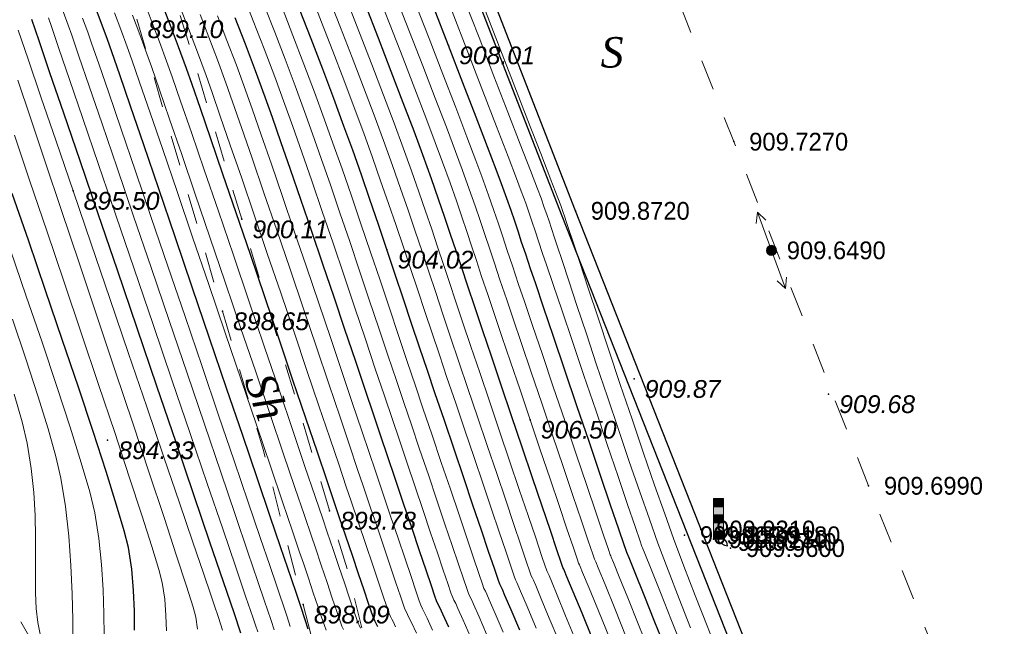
# Model space of a CAD drawing. Header units: millimetres. Extents: x 1490 to 2460, y -539 to 1142.
# Tile 14 of 28: x 2282 to 2331, y 894 to 924. Entities that reach past the tile are written whole.
import ezdxf
from ezdxf.enums import TextEntityAlignment as Align

# ---------------------------------------------------------------- set-up
doc = ezdxf.new("R2010")
doc.units = ezdxf.units.MM
doc.linetypes.add('Auto_Street_NotBorder_Line_m1', pattern=[3, 1.5, -1.5])
for name, color, linetype in [('(004) Точки рельефа', 7, 'Continuous'), ('(031) Горизонтали', 42, 'Continuous'), ('(035) Откосы', 7, 'Continuous'), ('Отметка', 7, 'Continuous'), ('Пикет', 7, 'Continuous')]:
    doc.layers.add(name, color=color, linetype=linetype)
doc.layers.add('(032) Горизонтали утолщенные', color=32, linetype='Continuous', lineweight=30)
for name, color, linetype, lineweight, true_color in [('AUTO#_ROADS_EXIST_L', 7, 'Continuous', 15, 0x000000), ('AUTO#_ROADS_MTRAL_T', 7, 'Continuous', 15, 0x000000), ('COMMN_OBJCT_#####_B', 7, 'Continuous', 15, 0x000000), ('HYDRO_TECHN_CNSTR_B', 7, 'Continuous', 15, 0x000000)]:
    doc.layers.add(name, color=color, linetype=linetype, lineweight=lineweight, true_color=true_color)
doc.layers.add('COMMN_OBJCT_ELCTR_B', color=7, linetype='Continuous', true_color=0x000000)
doc.styles.add('D-431', font='txt')
doc.styles.add('БМ-431 (Times New Roman К)', font='timesi.ttf', dxfattribs={"height": 1})

# ---------------------------------------------------------------- blocks, each defined once
blk = doc.blocks.new('WaterGaugePost_m1')
at = {"layer": 'HYDRO_TECHN_CNSTR_B', "linetype": 'Continuous', "lineweight": 15, "true_color": 0x000000}
h = blk.add_hatch(color=18, dxfattribs=at)
h.dxf.hatch_style = 1
h.paths.add_polyline_path([(0.5, 3.2), (0.5, 4), (-0.5, 4), (-0.5, 3.2)])
h = blk.add_hatch(color=18, dxfattribs=at)
h.dxf.hatch_style = 1
h.paths.add_polyline_path([(0.5, 3.2), (-0.5, 3.2), (-0.5, 0), (0.5, 0)])
at = {"layer": 'HYDRO_TECHN_CNSTR_B', "linetype": 'Continuous', "lineweight": 15, "true_color": 0xfffffe}
h = blk.add_hatch(color=7, dxfattribs=at)
h.dxf.hatch_style = 1
h.paths.add_polyline_path([(0.5, 3.2), (-0.5, 3.2), (-0.5, 0), (0.5, 0)])
at = {"layer": 'HYDRO_TECHN_CNSTR_B', "linetype": 'Continuous', "lineweight": 15, "true_color": 0x000000}
h = blk.add_hatch(color=18, dxfattribs=at)
h.dxf.hatch_style = 1
h.paths.add_polyline_path([(-0.5, 2.4), (-0.5, 1.6), (0.5, 1.6), (0.5, 2.4)])
h = blk.add_hatch(color=18, dxfattribs=at)
h.dxf.hatch_style = 1
h.paths.add_polyline_path([(0.5, 0), (0.5, 0.8), (-0.5, 0.8), (-0.5, 0)])
at = {"layer": 'HYDRO_TECHN_CNSTR_B', "color": 18, "linetype": 'Continuous', "lineweight": 15, "true_color": 0x000000}
blk.add_lwpolyline([(-0.5, 0), (0.5, 0), (0.5, 4), (-0.5, 4)], close=True, dxfattribs=at)
for points in [[(-0.5, 3.2), (0.5, 3.2)], [(-0.5, 2.4), (0.5, 2.4)], [(-0.5, 1.6), (0.5, 1.6)], [(-0.5, 0.8), (0.5, 0.8)]]:
    blk.add_lwpolyline(points, dxfattribs=at)
blk = doc.blocks.new('CommnctnPoleTcircle_m1')
at = {"layer": 'COMMN_OBJCT_#####_B', "lineweight": 13, "true_color": 0xfffffe}
h = blk.add_hatch(color=7, dxfattribs=at)
edge = h.paths.add_edge_path()
edge.add_arc((0, 0), 0.5, 0, 360)
at = {"layer": 'COMMN_OBJCT_#####_B', "color": 18, "lineweight": 9, "true_color": 0x000000}
blk.add_circle((0, 0), 0.5, dxfattribs=at)
blk = doc.blocks.new('ElectricLowVLP_m1')
at = {"layer": 'COMMN_OBJCT_ELCTR_B', "color": 18, "linetype": 'Continuous', "lineweight": 20, "true_color": 0x000000}
for p, q in [((0, 0), (4, 0)), ((4, 0), (3, 0.5)), ((4, 0), (3, -0.5))]:
    blk.add_line(p, q, dxfattribs=at)

msp = doc.modelspace()

# ---------------------------------------------------------------- linework, layer by layer
at = {"layer": '(004) Точки рельефа', "color": 7, "linetype": 'ByBlock', "lineweight": -2}
for p in [(2303.163, 922.542, 908.011), (2284.65, 915.372, 895.502), (2292.97, 913.966, 900.113), (2300.132, 912.472, 904.024), (2292.022, 909.435, 898.647), (2312.317, 906.098, 909.871), (2321.909, 905.348, 909.682), (2307.19, 904.088, 906.501), (2286.352, 903.075, 894.332), (2297.299, 899.604, 899.777), (2296.004, 894.975, 898.09)]:
    msp.add_point(p, dxfattribs=at)
at = {"layer": '(031) Горизонтали', "color": 42, "linetype": 'Continuous', "lineweight": 0}
for points, elevation in [([(2304.229, 893.426), (2303.883, 894.214), (2303.631, 894.778), (2303.52, 895.026), (2303.437, 895.194), (2303.356, 895.363), (2303.288, 895.557), (2303.134, 896.008), (2302.907, 896.678), (2302.62, 897.528), (2302.285, 898.52), (2301.916, 899.614), (2301.525, 900.772), (2301.125, 901.954), (2300.729, 903.122), (2300.4, 904.094), (2300.006, 905.266), (2299.558, 906.598), (2299.069, 908.053), (2298.55, 909.595), (2298.014, 911.184), (2297.472, 912.785), (2296.937, 914.358), (2296.42, 915.866), (2295.933, 917.273), (2295.489, 918.539), (2295.098, 919.628), (2294.598, 920.983), (2294.071, 922.377), (2293.54, 923.758), (2293.027, 925.077)], 902.5), ([(2307.491, 893.805), (2307.042, 894.875), (2306.721, 895.635), (2306.589, 895.943), (2306.529, 896.065), (2306.47, 896.189), (2306.404, 896.38), (2306.238, 896.869), (2305.986, 897.612), (2305.665, 898.564), (2305.287, 899.68), (2304.87, 900.917), (2304.426, 902.229), (2303.971, 903.573), (2303.52, 904.904), (2303.088, 906.177), (2302.715, 907.281), (2302.353, 908.362), (2301.999, 909.426), (2301.648, 910.481), (2301.297, 911.534), (2300.943, 912.592), (2300.581, 913.662), (2300.208, 914.751), (2299.82, 915.867), (2299.414, 917.016), (2298.985, 918.206), (2298.515, 919.48), (2298, 920.847), (2297.46, 922.262), (2296.912, 923.68), (2296.375, 925.057)], 904.5), ([(2311.101, 893.329), (2310.558, 894.665), (2310.099, 895.788), (2309.781, 896.564), (2309.659, 896.86), (2309.621, 896.937), (2309.584, 897.014), (2309.51, 897.231), (2309.311, 897.82), (2309.007, 898.716), (2308.622, 899.855), (2308.176, 901.173), (2307.692, 902.606), (2307.19, 904.088), (2306.693, 905.557), (2306.222, 906.946), (2305.8, 908.193), (2305.447, 909.233), (2305.098, 910.266), (2304.802, 911.155), (2304.542, 911.941), (2304.302, 912.666), (2304.068, 913.369), (2303.824, 914.092), (2303.553, 914.875), (2303.241, 915.758), (2302.871, 916.783), (2302.509, 917.761), (2302.044, 918.99), (2301.503, 920.404), (2300.91, 921.941), (2300.291, 923.536), (2299.671, 925.127)], 906.5), ([(2298.834, 893.82), (2298.763, 893.954), (2298.685, 894.126), (2298.609, 894.335), (2298.466, 894.753), (2298.269, 895.337), (2298.03, 896.047), (2297.763, 896.845), (2297.479, 897.689), (2297.191, 898.538), (2296.965, 899.203), (2296.59, 900.31), (2296.09, 901.788), (2295.488, 903.562), (2294.81, 905.562), (2294.079, 907.715), (2293.321, 909.949), (2292.558, 912.191), (2291.817, 914.368), (2291.12, 916.409), (2290.492, 918.242), (2289.958, 919.793), (2289.542, 920.991), (2289.268, 921.762), (2288.918, 922.71), (2288.559, 923.658), (2288.207, 924.57)], 899.5), ([(2300.56, 893.885), (2300.45, 894.109), (2300.376, 894.263), (2300.313, 894.383), (2300.242, 894.538), (2300.157, 894.777), (2299.982, 895.291), (2299.734, 896.024), (2299.432, 896.922), (2299.092, 897.931), (2298.732, 898.998), (2298.37, 900.066), (2298.128, 900.782), (2297.769, 901.841), (2297.314, 903.188), (2296.78, 904.766), (2296.187, 906.521), (2295.552, 908.396), (2294.894, 910.336), (2294.232, 912.285), (2293.585, 914.187), (2292.97, 915.987), (2292.407, 917.629), (2291.914, 919.058), (2291.509, 920.217), (2291.212, 921.051), (2290.783, 922.211), (2290.342, 923.375), (2289.909, 924.497)], 900.5), ([(2305.045, 893.518), (2304.674, 894.377), (2304.404, 894.991), (2304.287, 895.255), (2304.21, 895.412), (2304.135, 895.57), (2304.064, 895.771), (2303.9, 896.252), (2303.657, 896.969), (2303.349, 897.882), (2302.99, 898.946), (2302.593, 900.121), (2302.173, 901.364), (2301.744, 902.633), (2301.319, 903.886), (2300.98, 904.886), (2300.598, 906.023), (2300.178, 907.273), (2299.731, 908.608), (2299.262, 910.004), (2298.781, 911.433), (2298.295, 912.87), (2297.812, 914.29), (2297.34, 915.666), (2296.887, 916.972), (2296.461, 918.183), (2296.07, 919.273), (2295.603, 920.538), (2295.106, 921.856), (2294.597, 923.185), (2294.095, 924.481)], 903), ([(2308.604, 893.18), (2308.138, 894.308), (2307.743, 895.255), (2307.467, 895.912), (2307.357, 896.172), (2307.302, 896.283), (2307.249, 896.395), (2307.18, 896.595), (2307.003, 897.117), (2306.734, 897.91), (2306.391, 898.927), (2305.989, 900.117), (2305.544, 901.431), (2305.075, 902.82), (2304.596, 904.234), (2304.125, 905.624), (2303.678, 906.941), (2303.267, 908.155), (2302.89, 909.285), (2302.535, 910.351), (2302.195, 911.376), (2301.861, 912.38), (2301.523, 913.386), (2301.172, 914.414), (2300.8, 915.487), (2300.398, 916.625), (2299.956, 917.85), (2299.497, 919.095), (2298.976, 920.475), (2298.417, 921.937), (2297.841, 923.428), (2297.27, 924.895)], 905), ([(2309.436, 893.23), (2308.944, 894.428), (2308.528, 895.433), (2308.238, 896.13), (2308.124, 896.401), (2308.075, 896.501), (2308.027, 896.601), (2307.953, 896.817), (2307.759, 897.39), (2307.465, 898.259), (2307.09, 899.367), (2306.655, 900.654), (2306.18, 902.06), (2305.683, 903.528), (2305.186, 904.997), (2304.707, 906.409), (2304.267, 907.705), (2303.878, 908.857), (2303.531, 909.896), (2303.215, 910.849), (2302.918, 911.745), (2302.63, 912.612), (2302.339, 913.478), (2302.035, 914.371), (2301.706, 915.319), (2301.34, 916.351), (2300.928, 917.495), (2300.481, 918.704), (2299.957, 920.093), (2299.38, 921.599), (2298.776, 923.162), (2298.17, 924.719)], 905.5), ([(2311.934, 893.377), (2311.365, 894.783), (2310.885, 895.964), (2310.553, 896.78), (2310.426, 897.089), (2310.394, 897.155), (2310.363, 897.22), (2310.281, 897.459), (2310.061, 898.112), (2309.726, 899.101), (2309.303, 900.351), (2308.818, 901.785), (2308.296, 903.327), (2307.763, 904.902), (2307.245, 906.432), (2306.767, 907.842), (2306.356, 909.056), (2306.037, 909.997), (2305.706, 910.977), (2305.429, 911.808), (2305.188, 912.539), (2304.962, 913.22), (2304.734, 913.9), (2304.484, 914.629), (2304.193, 915.455), (2303.843, 916.428), (2303.513, 917.314), (2303.06, 918.509), (2302.512, 919.938), (2301.898, 921.528), (2301.248, 923.205), (2300.59, 924.898)], 907), ([(2313.08, 892.646), (2312.523, 894.033), (2312.01, 895.303), (2311.588, 896.347), (2311.301, 897.055), (2311.194, 897.319), (2311.167, 897.373), (2311.141, 897.427), (2311.053, 897.688), (2310.81, 898.404), (2310.444, 899.486), (2309.984, 900.846), (2309.459, 902.397), (2308.9, 904.049), (2308.336, 905.716), (2307.796, 907.308), (2307.312, 908.739), (2306.912, 909.919), (2306.626, 910.761), (2306.318, 911.675), (2306.066, 912.436), (2305.845, 913.104), (2305.633, 913.742), (2305.406, 914.408), (2305.141, 915.164), (2304.815, 916.072), (2304.518, 916.867), (2304.076, 918.028), (2303.522, 919.471), (2302.887, 921.114), (2302.205, 922.874), (2301.508, 924.668)], 907.5), ([(2315.104, 893.828), (2314.538, 895.265), (2313.995, 896.675), (2313.496, 898.007), (2313.073, 899.179), (2312.596, 900.537), (2312.081, 902.029), (2311.544, 903.604), (2311.002, 905.211), (2310.47, 906.799), (2309.965, 908.316), (2309.502, 909.711), (2309.097, 910.934), (2308.767, 911.932), (2308.528, 912.655), (2308.395, 913.052), (2308.243, 913.506), (2308.124, 913.867), (2308.014, 914.196), (2307.891, 914.555), (2307.729, 915.005), (2307.557, 915.462), (2307.205, 916.377), (2306.707, 917.667), (2306.097, 919.244), (2305.408, 921.024), (2304.673, 922.922), (2303.925, 924.851)], 909), ([(2316.505, 892.451), (2315.919, 893.925), (2315.333, 895.417), (2314.773, 896.872), (2314.263, 898.236), (2313.827, 899.445), (2313.329, 900.868), (2312.785, 902.445), (2312.216, 904.117), (2311.639, 905.826), (2311.075, 907.511), (2310.541, 909.114), (2310.056, 910.575), (2309.639, 911.835), (2309.309, 912.834), (2309.085, 913.515), (2308.985, 913.816), (2308.885, 914.115), (2308.806, 914.352), (2308.701, 914.649), (2308.558, 915.022), (2308.217, 915.908), (2307.712, 917.213), (2307.082, 918.843), (2306.362, 920.703), (2305.589, 922.699), (2304.8, 924.738)], 909.5), ([(2294.568, 893.737), (2294.416, 894.198), (2294.242, 894.719), (2294.096, 895.149), (2293.766, 896.118), (2293.279, 897.551), (2292.66, 899.369), (2291.935, 901.498), (2291.131, 903.861), (2290.273, 906.381), (2289.387, 908.982), (2288.499, 911.587), (2287.635, 914.121), (2286.821, 916.507), (2286.083, 918.668), (2285.447, 920.528), (2284.939, 922.011), (2284.585, 923.041), (2284.41, 923.541), (2284.163, 924.204)], 897), ([(2297.128, 893.713), (2297.046, 893.938), (2296.906, 894.348), (2296.72, 894.902), (2296.5, 895.558), (2296.26, 896.274), (2296.012, 897.01), (2295.823, 897.566), (2295.473, 898.598), (2294.985, 900.034), (2294.385, 901.802), (2293.696, 903.83), (2292.943, 906.046), (2292.15, 908.376), (2291.343, 910.749), (2290.545, 913.092), (2289.781, 915.333), (2289.075, 917.4), (2288.452, 919.22), (2287.937, 920.72), (2287.553, 921.829), (2287.325, 922.474), (2287.014, 923.315), (2286.697, 924.146)], 898.5), ([(2297.989, 893.739), (2297.907, 893.919), (2297.818, 894.165), (2297.656, 894.639), (2297.437, 895.29), (2297.177, 896.065), (2296.893, 896.91), (2296.601, 897.774), (2296.404, 898.355), (2296.06, 899.369), (2295.592, 900.75), (2295.021, 902.433), (2294.369, 904.353), (2293.659, 906.443), (2292.913, 908.639), (2292.153, 910.874), (2291.401, 913.083), (2290.68, 915.2), (2290.01, 917.161), (2289.415, 918.898), (2288.916, 920.347), (2288.536, 921.442), (2288.297, 922.118), (2287.94, 923.081), (2287.577, 924.035)], 899), ([(2301.582, 893.573), (2301.335, 894.093), (2301.218, 894.338), (2301.148, 894.484), (2301.088, 894.597), (2301.021, 894.745), (2300.948, 894.948), (2300.796, 895.394), (2300.577, 896.039), (2300.306, 896.844), (2299.995, 897.766), (2299.659, 898.766), (2299.309, 899.801), (2298.96, 900.83), (2298.685, 901.641), (2298.298, 902.789), (2297.817, 904.213), (2297.262, 905.856), (2296.653, 907.658), (2296.01, 909.56), (2295.351, 911.502), (2294.697, 913.425), (2294.068, 915.271), (2293.482, 916.98), (2292.96, 918.494), (2292.52, 919.752), (2292.183, 920.695), (2291.768, 921.82), (2291.34, 922.953), (2290.915, 924.06)], 901), ([(2302.379, 893.718), (2302.11, 894.3), (2301.985, 894.567), (2301.89, 894.758), (2301.799, 894.951), (2301.723, 895.166), (2301.558, 895.648), (2301.32, 896.352), (2301.023, 897.232), (2300.683, 898.242), (2300.314, 899.337), (2299.931, 900.469), (2299.55, 901.594), (2299.267, 902.43), (2298.89, 903.546), (2298.436, 904.893), (2297.92, 906.423), (2297.359, 908.085), (2296.769, 909.833), (2296.165, 911.616), (2295.564, 913.386), (2294.981, 915.095), (2294.433, 916.693), (2293.935, 918.133), (2293.504, 919.365), (2293.155, 920.34), (2292.705, 921.558), (2292.241, 922.788), (2291.779, 923.989)], 901.5), ([(2305.861, 893.613), (2305.464, 894.542), (2305.177, 895.205), (2305.055, 895.484), (2304.983, 895.63), (2304.913, 895.776), (2304.839, 895.987), (2304.664, 896.503), (2304.402, 897.276), (2304.071, 898.258), (2303.685, 899.402), (2303.259, 900.66), (2302.811, 901.986), (2302.356, 903.332), (2301.909, 904.649), (2301.534, 905.758), (2301.129, 906.963), (2300.7, 908.244), (2300.252, 909.582), (2299.791, 910.959), (2299.321, 912.353), (2298.849, 913.747), (2298.379, 915.119), (2297.918, 916.451), (2297.47, 917.724), (2297.041, 918.917), (2296.557, 920.231), (2296.035, 921.615), (2295.496, 923.021), (2294.961, 924.402)], 903.5), ([(2314.775, 892.668), (2314.169, 894.184), (2313.613, 895.573), (2313.155, 896.716), (2312.843, 897.491), (2312.728, 897.777), (2312.698, 897.839), (2312.61, 898.099), (2312.367, 898.817), (2311.998, 899.908), (2311.532, 901.285), (2310.998, 902.862), (2310.425, 904.554), (2309.843, 906.275), (2309.28, 907.937), (2308.766, 909.456), (2308.329, 910.745), (2307.999, 911.718), (2307.806, 912.289), (2307.601, 912.896), (2307.437, 913.391), (2307.293, 913.829), (2307.145, 914.266), (2306.974, 914.758), (2306.758, 915.361), (2306.527, 915.973), (2306.109, 917.066), (2305.541, 918.538), (2304.866, 920.286), (2304.12, 922.21), (2303.346, 924.208)], 908.5), ([(2293.761, 893.628), (2293.653, 893.955), (2293.515, 894.36), (2293.18, 895.343), (2292.676, 896.822), (2292.032, 898.715), (2291.274, 900.94), (2290.431, 903.415), (2289.53, 906.058), (2288.6, 908.788), (2287.668, 911.522), (2286.762, 914.178), (2285.911, 916.675), (2285.141, 918.93), (2284.481, 920.862), (2283.959, 922.388), (2283.602, 923.427), (2283.439, 923.896)], 896.5), ([(2295.36, 893.901), (2295.204, 894.37), (2295.025, 894.909), (2294.832, 895.483), (2294.677, 895.938), (2294.352, 896.894), (2293.881, 898.28), (2293.288, 900.024), (2292.596, 902.057), (2291.831, 904.306), (2291.015, 906.703), (2290.173, 909.175), (2289.33, 911.652), (2288.508, 914.063), (2287.732, 916.338), (2287.026, 918.405), (2286.414, 920.195), (2285.92, 921.635), (2285.568, 922.655), (2285.382, 923.185), (2285.123, 923.882)], 897.5), ([(2292.025, 893.718), (2291.821, 894.331), (2291.609, 894.961), (2291.439, 895.46), (2291.079, 896.518), (2290.556, 898.054), (2289.897, 899.987), (2289.131, 902.235), (2288.284, 904.717), (2287.385, 907.353), (2286.461, 910.062), (2285.541, 912.762), (2284.65, 915.372), (2283.818, 917.811), (2283.071, 919.998), (2282.438, 921.853), (2281.946, 923.293)], 895.5), ([(2290.795, 893.756), (2290.715, 894.355), (2290.576, 894.842), (2290.249, 895.877), (2289.761, 897.38), (2289.139, 899.273), (2288.409, 901.477), (2287.598, 903.913), (2286.734, 906.502), (2285.843, 909.164), (2284.952, 911.822), (2284.087, 914.396), (2283.277, 916.807), (2282.547, 918.977), (2281.924, 920.825)], 895), ([(2289.255, 893.673), (2289.234, 894.437), (2289.172, 895.245), (2289.05, 896.069), (2288.883, 896.702), (2288.54, 897.83), (2288.046, 899.379), (2287.426, 901.277), (2286.707, 903.45), (2285.915, 905.822), (2285.075, 908.322), (2284.213, 910.874), (2283.356, 913.405), (2282.529, 915.841), (2281.758, 918.108)], 894.5), ([(2286.179, 893.43), (2286.169, 894.516), (2286.132, 895.702), (2286.054, 896.952), (2285.921, 898.23), (2285.719, 899.499), (2285.472, 900.529), (2285.059, 901.961), (2284.512, 903.717), (2283.858, 905.724), (2283.127, 907.905), (2282.348, 910.186), (2281.551, 912.49)], 893.5), ([(2284.642, 893.099), (2284.634, 894.218), (2284.606, 895.502), (2284.545, 896.896), (2284.44, 898.348), (2284.28, 899.805), (2284.054, 901.213), (2283.806, 902.27), (2283.418, 903.643), (2282.915, 905.27), (2282.322, 907.089), (2281.666, 909.039)], 893), ([(2283.058, 893.359), (2282.917, 894.099), (2282.838, 894.782), (2282.806, 895.547), (2282.801, 896.392), (2282.807, 897.313), (2282.806, 898.305), (2282.781, 899.367), (2282.715, 900.493), (2282.59, 901.681), (2282.388, 902.928), (2282.139, 903.983), (2281.75, 905.341)], 892.5)]:
    msp.add_lwpolyline(points, dxfattribs=dict(at, elevation=elevation))
at = {"layer": '(032) Горизонтали утолщенные', "color": 32, "linetype": 'Continuous', "lineweight": 30}
for points, elevation in [([(2296.254, 893.77), (2296.098, 894.228), (2295.898, 894.828), (2295.667, 895.518), (2295.422, 896.247), (2295.242, 896.776), (2294.885, 897.827), (2294.378, 899.318), (2293.748, 901.172), (2293.022, 903.308), (2292.226, 905.649), (2291.387, 908.114), (2290.533, 910.625), (2289.689, 913.102), (2288.882, 915.466), (2288.141, 917.639), (2287.49, 919.541), (2286.957, 921.093), (2286.57, 922.215), (2286.353, 922.829), (2286.042, 923.668), (2285.729, 924.485)], 898), ([(2299.683, 893.879), (2299.605, 894.042), (2299.538, 894.168), (2299.464, 894.332), (2299.383, 894.556), (2299.224, 895.022), (2299.002, 895.68), (2298.731, 896.485), (2298.427, 897.388), (2298.106, 898.343), (2297.781, 899.302), (2297.547, 899.993), (2297.18, 901.076), (2296.702, 902.488), (2296.134, 904.164), (2295.498, 906.042), (2294.816, 908.056), (2294.107, 910.142), (2293.395, 912.238), (2292.701, 914.278), (2292.045, 916.198), (2291.449, 917.935), (2290.936, 919.425), (2290.526, 920.604), (2290.24, 921.407), (2289.85, 922.461), (2289.45, 923.517), (2289.058, 924.534)], 900), ([(2310.269, 893.28), (2309.751, 894.547), (2309.313, 895.611), (2309.009, 896.347), (2308.892, 896.631), (2308.848, 896.719), (2308.806, 896.808), (2308.725, 897.043), (2308.512, 897.672), (2308.19, 898.625), (2307.781, 899.833), (2307.311, 901.223), (2306.802, 902.727), (2306.279, 904.274), (2305.765, 905.794), (2305.283, 907.215), (2304.857, 908.469), (2304.459, 909.648), (2304.119, 910.667), (2303.82, 911.572), (2303.544, 912.409), (2303.273, 913.221), (2302.991, 914.055), (2302.68, 914.956), (2302.322, 915.969), (2301.9, 917.139), (2301.466, 918.309), (2300.939, 919.705), (2300.344, 921.255), (2299.713, 922.89), (2299.072, 924.538)], 906), ([(2306.676, 893.709), (2306.253, 894.709), (2305.949, 895.42), (2305.822, 895.714), (2305.756, 895.848), (2305.692, 895.982), (2305.615, 896.204), (2305.427, 896.758), (2305.145, 897.591), (2304.787, 898.649), (2304.372, 899.877), (2303.918, 901.222), (2303.442, 902.629), (2302.963, 904.044), (2302.498, 905.413), (2302.124, 906.52), (2301.741, 907.663), (2301.349, 908.835), (2300.95, 910.032), (2300.544, 911.246), (2300.132, 912.472), (2299.715, 913.704), (2299.294, 914.935), (2298.869, 916.159), (2298.442, 917.37), (2298.013, 918.562), (2297.511, 919.922), (2296.964, 921.372), (2296.395, 922.856), (2295.827, 924.321)], 904), ([(2313.927, 892.658), (2313.346, 894.109), (2312.811, 895.439), (2312.371, 896.532), (2312.072, 897.273), (2311.961, 897.548), (2311.92, 897.633), (2311.823, 897.917), (2311.56, 898.697), (2311.162, 899.872), (2310.664, 901.343), (2310.1, 903.009), (2309.503, 904.772), (2308.908, 906.53), (2308.348, 908.185), (2307.857, 909.635), (2307.468, 910.782), (2307.216, 911.525), (2306.973, 912.246), (2306.773, 912.847), (2306.599, 913.374), (2306.432, 913.877), (2306.253, 914.403), (2306.044, 915), (2305.786, 915.716), (2305.523, 916.42), (2305.092, 917.547), (2304.532, 919.005), (2303.876, 920.7), (2303.163, 922.542), (2302.427, 924.438)], 908), ([(2292.934, 893.571), (2292.594, 894.567), (2292.074, 896.093), (2291.404, 898.06), (2290.613, 900.382), (2289.731, 902.969), (2288.788, 905.736), (2287.813, 908.595), (2286.837, 911.457), (2285.89, 914.236), (2285, 916.843), (2284.198, 919.192), (2283.514, 921.195), (2282.978, 922.765), (2282.619, 923.813)], 896), ([(2303.177, 893.862), (2302.885, 894.508), (2302.753, 894.796), (2302.663, 894.976), (2302.578, 895.157), (2302.498, 895.383), (2302.321, 895.902), (2302.063, 896.665), (2301.741, 897.621), (2301.37, 898.718), (2300.969, 899.908), (2300.553, 901.138), (2300.14, 902.358), (2299.847, 903.22), (2299.481, 904.308), (2299.052, 905.581), (2298.575, 907), (2298.06, 908.528), (2297.521, 910.125), (2296.971, 911.753), (2296.421, 913.372), (2295.885, 914.944), (2295.375, 916.43), (2294.904, 917.791), (2294.483, 918.989), (2294.127, 919.984), (2293.648, 921.282), (2293.15, 922.599), (2292.653, 923.893)], 902), ([(2287.69, 893.711), (2287.682, 894.652), (2287.641, 895.663), (2287.548, 896.717), (2287.384, 897.784), (2287.18, 898.605), (2286.803, 899.881), (2286.281, 901.538), (2285.642, 903.5), (2284.914, 905.691), (2284.123, 908.037), (2283.299, 910.462), (2282.468, 912.89), (2281.657, 915.246)], 894)]:
    msp.add_lwpolyline(points, dxfattribs=dict(at, elevation=elevation))
at = {"layer": '(032) Горизонтали утолщенные', "color": 32, "linetype": 'Continuous', "lineweight": 30, "elevation": 910}
msp.add_lwpolyline([(2316.452, 898.13), (2316.457, 898.115), (2316.495, 898.075), (2316.603, 897.997), (2316.782, 897.9), (2316.929, 897.866), (2316.893, 898.045), (2316.752, 898.218), (2316.57, 898.212), (2316.452, 898.13)], close=True, dxfattribs=at)
at = {"layer": '(035) Откосы', "elevation": 910.2}
for points in [[(2339.185, 841.049), (2336.801, 844.481), (2329.314, 863.897), (2320.309, 886.799), (2309.424, 914.385), (2302.278, 932.748), (2297.004, 946.163), (2283.992, 978.916), (2275.111, 1001.118), (2265.898, 1024.884), (2259.18, 1041.912), (2255.121, 1052.199)], [(2338.61, 840.649), (2336.178, 844.15), (2328.662, 863.643), (2319.658, 886.542), (2308.772, 914.129), (2301.626, 932.493), (2296.353, 945.905), (2283.342, 978.656), (2274.46, 1000.861), (2265.246, 1024.629), (2258.529, 1041.655), (2254.47, 1051.942)]]:
    msp.add_lwpolyline(points, dxfattribs=at)
at = {"layer": 'AUTO#_ROADS_EXIST_L', "color": 18, "linetype": 'Auto_Street_NotBorder_Line_m1', "lineweight": 15, "true_color": 0x000000, "flags": 128}
for points, elevation in [([(2344.166, 841.968), (2344.342, 842.815), (2345.16, 846.607), (2344.056, 849.72), (2341.858, 855.797), (2337.1, 867.567), (2323.883, 900.831), (2317.236, 917.794), (2303.972, 951.477), (2259.781, 1063.628)], 910.088), ([(2223.117, 1056.502), (2235.632, 1059.519), (2242.76, 1059.915), (2245.928, 1058.965), (2247.512, 1056.927), (2256.784, 1030.61), (2271.901, 979.695), (2285.809, 930.632), (2294.022, 902.612), (2299.832, 880.227), (2300.587, 876.569), (2301.792, 869.383), (2301.761, 867.762), (2301.31, 866.973), (2300.993, 866.303), (2299.753, 865.957), (2298.926, 865.93), (2290.26, 879.817), (2269.401, 916.299), (2243.994, 966.786), (2236.898, 978.87), (2233.332, 981.444), (2230.491, 982.698), (2226.66, 983.424), (2222.302, 983.358), (2218.472, 982.632), (2216.226, 981.246), (2214.64, 979.926), (2213.254, 978.011), (2212.329, 975.041), (2211.735, 971.344), (2223.602, 937.217), (2244.099, 871.683), (2244.797, 863.667), (2244.704, 860.949), (2242.764, 852.586), (2241.129, 850.506), (2238.327, 850.484)], 910.22)]:
    msp.add_lwpolyline(points, dxfattribs=dict(at, elevation=elevation))
msp.add_lwpolyline([(2247.581, 849.093), (2251.885, 855.331), (2252.257, 860.632), (2250.314, 867.29), (2225.669, 942.532), (2216.711, 966.41), (2215.51, 971.951), (2215.797, 974.979), (2216.596, 976.921), (2218.254, 978.634), (2221.286, 979.902), (2226.887, 980.473), (2230.372, 979.56), (2234.419, 977.088), (2244.852, 959.476), (2262.054, 923.625), (2278.834, 893.805), (2292.674, 868.602), (2293.731, 866.66), (2295.534, 863.958), (2297.955, 862.606), (2300.152, 862.325), (2303.307, 863.507), (2305.334, 865.421), (2305.559, 866.66), (2298.225, 896.532), (2287.566, 931.893), (2275.423, 974.244), (2263.912, 1014.226), (2253.071, 1048.255), (2252.294, 1052.375), (2252.345, 1055.408), (2252.768, 1056.009), (2253.453, 1056.184), (2255.214, 1052.199)], dxfattribs=at)
at = {"layer": 'Пикет', "color": 7}
for p in [(2317.236, 917.794, 909.727), (2309.424, 914.385, 909.872), (2319.09, 912.436, 909.649), (2323.883, 900.831, 909.699), (2314.805, 898.398, 909.853), (2315.609, 898.676, 909.931), (2316.852, 898.391, 909.918), (2316.234, 898.2, 909.923), (2316.662, 898.063, 910.074), (2317.073, 897.76, 909.96)]:
    msp.add_point(p, dxfattribs=at)

# ---------------------------------------------------------------- block references
at = {"layer": 'COMMN_OBJCT_#####_B', "color": 18, "true_color": 0x000000, "xscale": 0.5000000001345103, "yscale": 0.5000000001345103, "zscale": 0.5000000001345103, "rotation": 290.1367686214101}
msp.add_blockref('CommnctnPoleTcircle_m1', (2319.09, 912.436, 909.649), dxfattribs=at)
at = {"layer": 'COMMN_OBJCT_ELCTR_B', "color": 18, "true_color": 0x000000, "xscale": 0.5000000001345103, "yscale": 0.5000000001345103, "zscale": 0.5000000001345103}
for rotation in [110.1367686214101, 290.1367686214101]:
    msp.add_blockref('ElectricLowVLP_m1', (2319.09, 912.436, 909.649), dxfattribs=dict(at, rotation=rotation))
at = {"layer": 'HYDRO_TECHN_CNSTR_B', "color": 18, "true_color": 0x000000, "xscale": 0.5, "yscale": 0.5, "zscale": 0.5}
msp.add_blockref('WaterGaugePost_m1', (2316.484, 898.2, 909.923), dxfattribs=at)

# ---------------------------------------------------------------- texts
at = {"layer": '(004) Точки рельефа', "color": 7, "linetype": 'ByBlock', "ltscale": 0.5, "char_height": 0.875, "attachment_point": 4, "style": 'D-431'}
for s, insert in [('{\\fArial|b0|i1|c204|p32;899.10}', (2288.328, 923.33, 899.101)), ('{\\fArial|b0|i1|c204|p32;908.01}', (2303.688, 922.042, 908.011)), ('{\\fArial|b0|i1|c204|p32;895.50}', (2285.175, 914.872, 895.502)), ('{\\fArial|b0|i1|c204|p32;900.11}', (2293.495, 913.466, 900.113)), ('{\\fArial|b0|i1|c204|p32;904.02}', (2300.657, 911.972, 904.024)), ('{\\fArial|b0|i1|c204|p32;898.65}', (2292.547, 908.935, 898.647)), ('{\\fArial|b0|i1|c204|p32;909.87}', (2312.842, 905.598, 909.871)), ('{\\fArial|b0|i1|c204|p32;909.68}', (2322.434, 904.848, 909.682)), ('{\\fArial|b0|i1|c204|p32;906.50}', (2307.715, 903.588, 906.501)), ('{\\fArial|b0|i1|c204|p32;894.33}', (2286.877, 902.575, 894.332)), ('{\\fArial|b0|i1|c204|p32;899.78}', (2297.824, 899.104, 899.777)), ('{\\fArial|b0|i1|c204|p32;898.09}', (2296.529, 894.475, 898.09))]:
    msp.add_mtext(s, dxfattribs=dict(at, insert=insert))
at = {"layer": 'AUTO#_ROADS_MTRAL_T', "color": 18, "true_color": 0x000000, "style": 'БМ-431 (Times New Roman К)'}
msp.add_text('S', height=1.5, dxfattribs=at).set_placement((2311.234, 921.448), align=Align.CENTER)
msp.add_text('Sh', height=1.5, rotation=288.8148, dxfattribs=at).set_placement((2293.457, 904.975), align=Align.CENTER)
at = {"layer": 'Отметка', "style": 'D-431'}
for s, p in [('909.7270', (2317.994, 917.356, 909.727)), ('909.8720', (2310.182, 913.947, 909.872)), ('909.6490', (2319.848, 911.998, 909.649)), ('909.6990', (2324.641, 900.393, 909.699)), ('909.8530', (2315.563, 897.96, 909.853)), ('909.9310', (2316.367, 898.238, 909.931)), ('909.9180', (2317.61, 897.953, 909.918)), ('909.9230', (2316.992, 897.762, 909.923)), ('910.0740', (2317.42, 897.625, 910.074)), ('909.9600', (2317.831, 897.322, 909.96))]:
    msp.add_text(s, height=0.875, dxfattribs=at).set_placement(p)

doc.saveas('drawing.dxf')
